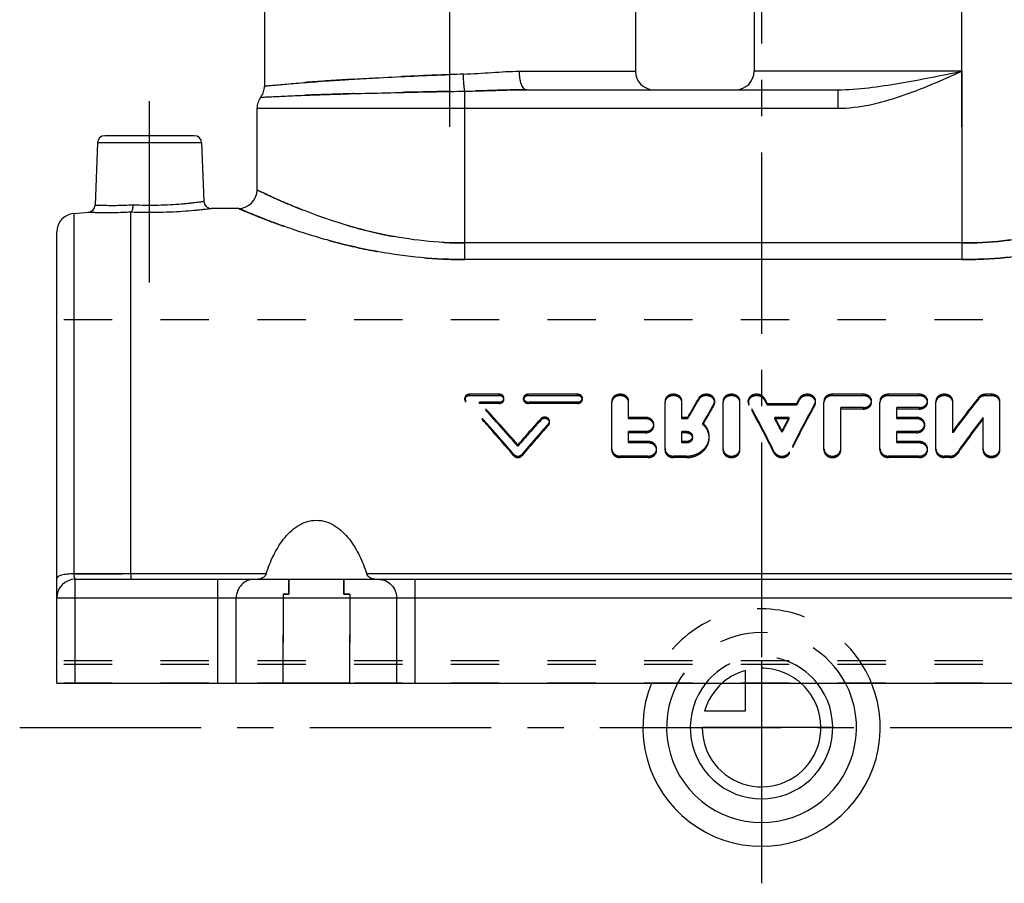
# Model space of a CAD drawing. Header units: millimetres. Extents: x 400 to 600, y 372 to 628.
# Tile 1 of 6: x 400 to 533, y 372 to 489. Entities that reach past the tile are written whole.
import ezdxf

# ---------------------------------------------------------------- set-up
doc = ezdxf.new("R2010")
doc.units = ezdxf.units.MM
doc.header["$LTSCALE"] = 65.185185
doc.linetypes.add('CENTER', pattern=[0.6, 0.375, -0.075, 0.075, -0.075])
doc.linetypes.add('HIDDEN', pattern=[0.2, 0.1, -0.1])
doc.layers.get('0').update_dxf_attribs({"linetype": 'CONTINUOUS'})
for name, color, linetype in [('ACHSEN_S', 7, 'CONTINUOUS'), ('DEFAULT_2', 8, 'HIDDEN'), ('FASEN', 7, 'CONTINUOUS'), ('FLAECHEN', 7, 'CONTINUOUS'), ('KOERPER', 7, 'CONTINUOUS'), ('KONST.EL_MIT_GEO', 7, 'CONTINUOUS'), ('KURVEN', 7, 'CONTINUOUS')]:
    doc.layers.add(name, color=color, linetype=linetype)

msp = doc.modelspace()

# ---------------------------------------------------------------- linework, layer by layer
at = {"color": 7, "linetype": 'Continuous'}
for p, q in [((415, 414.25), (415, 463.03)), ((433.22, 414.25), (415, 414.25)), ((553.22, 414.25), (446.78, 414.25))]:
    msp.add_line(p, q, dxfattribs=at)
for points, knots in [([(433.22, 414.25), (433.49, 415.07), (434.13, 416.69), (435.25, 418.58), (436.41, 419.89), (437.44, 420.72), (438.65, 421.31), (440, 421.53), (441.35, 421.31), (442.56, 420.72), (443.59, 419.89), (444.75, 418.58), (445.87, 416.69), (446.51, 415.07), (446.78, 414.25)], [0, 0, 0, 0, 0.12425, 0.24799, 0.31014, 0.37275, 0.436064, 0.5, 0.563937, 0.62725, 0.68986, 0.75201, 0.87575, 1, 1, 1, 1]), ([(415, 414.25), (415, 414.15), (415, 414), (414.99, 413.82), (414.98, 413.71), (414.98, 413.63), (414.97, 413.56), (414.97, 413.53), (414.96, 413.5), (414.96, 413.5)], [0, 0, 0, 0, 0.398539, 0.570591, 0.718199, 0.837514, 0.925324, 0.979526, 1, 1, 1, 1]), ([(433.22, 414.25), (433.14, 414.01), (432.8, 413.64), (432.35, 413.5), (432.14, 413.5)], [0, 0, 0, 0, 0.540314, 1, 1, 1, 1]), ([(447.86, 413.5), (447.65, 413.5), (447.2, 413.64), (446.86, 414.01), (446.78, 414.25)], [0, 0, 0, 0, 0.459686, 1, 1, 1, 1])]:
    msp.add_open_spline(points, degree=3, knots=knots, dxfattribs=at)
at = {"layer": 'ACHSEN_S', "color": 2, "linetype": 'CENTER'}
msp.add_line((500, 627.5), (500, 372.5), dxfattribs=at)
at = {"layer": 'DEFAULT_2', "color": 8, "linetype": 'HIDDEN'}
for p, q in [((414.96, 413.5), (585.04, 413.5)), ((436.3, 411.5), (436.3, 413.5)), ((443.7, 411.5), (443.7, 413.5)), ((435.5, 411.5), (436.3, 411.5)), ((435.5, 399.5), (435.5, 411.5)), ((443.7, 411.5), (444.5, 411.5)), ((444.5, 399.5), (444.5, 411.5)), ((444.5, 399.5), (435.5, 399.5))]:
    msp.add_line(p, q, dxfattribs=at)
at = {"layer": 'FASEN', "color": 7, "linetype": 'Continuous'}
msp.add_line((407.28, 462.82), (409.26, 463), dxfattribs=at)
at = {"layer": 'FLAECHEN', "color": 2, "linetype": 'CENTER'}
for p, q in [((458, 474.5), (458, 611.5)), ((527, 474.5), (527, 568.5)), ((417.5, 453.5), (417.5, 478.3)), ((400, 393.5), (600, 393.5))]:
    msp.add_line(p, q, dxfattribs=at)
at = {"layer": 'FLAECHEN', "color": 7, "linetype": 'Continuous'}
for p, q in [((433, 604), (433, 480)), ((483, 604), (483, 482)), ((499, 504.23), (499, 482)), ((432, 466), (432, 477)), ((410.47, 472.33), (410.17, 463.96)), ((424.53, 472.33), (424.81, 464.47)), ((429.5, 463.5), (425.81, 463.5))]:
    msp.add_line(p, q, dxfattribs=at)
at = {"layer": 'FLAECHEN', "color": 8, "linetype": 'HIDDEN'}
msp.add_line((595, 448.5), (405, 448.5), dxfattribs=at)
at = {"layer": 'KOERPER', "color": 8, "linetype": 'HIDDEN'}
for p, q in [((405, 399.5), (405, 448.5)), ((595, 402.5), (405, 402.5)), ((595, 402), (405, 402)), ((595, 399.5), (405, 399.5))]:
    msp.add_line(p, q, dxfattribs=at)
at = {"layer": 'KONST.EL_MIT_GEO', "color": 7, "linetype": 'Continuous'}
for p, q in [((467.36, 482), (483, 482)), ((527, 482), (499, 482)), ((527, 482), (527, 456.6)), ((460, 456.6), (460, 479.31)), ((468.3, 479.5), (510.27, 479.5)), ((510.27, 479.5), (510.27, 477)), ((432, 477), (510.27, 477)), ((423.53, 473.3), (411.47, 473.3)), ((410.47, 472.33), (410.17, 463.96)), ((424.53, 472.33), (410.47, 472.33)), ((424.53, 472.33), (424.81, 464.47)), ((407.28, 462.82), (407.28, 414.24)), ((405, 399.5), (405, 460.33)), ((527, 458.84), (460, 458.84)), ((527, 456.6), (460, 456.6)), ((415, 414.25), (407.28, 414.24)), ((407.5, 399.5), (407.5, 413.5)), ((407.5, 413.5), (592.5, 413.5)), ((426.73, 399.5), (426.73, 413.5)), ((453.27, 413.5), (453.27, 399.5)), ((405, 411), (595, 411)), ((429.19, 399.5), (429.19, 411)), ((450.81, 411), (450.81, 399.5)), ((405, 399.5), (595, 399.5))]:
    msp.add_line(p, q, dxfattribs=at)
at = {"layer": 'KONST.EL_MIT_GEO', "color": 8, "linetype": 'HIDDEN'}
for p, q in [((464.62, 438.44), (460.66, 438.44)), ((460.66, 438.25), (460.66, 438.44)), ((464.62, 438.25), (460.66, 438.25)), ((464.62, 438.25), (464.62, 438.44)), ((475.19, 438.44), (468.58, 438.44)), ((468.58, 438.25), (468.58, 438.44)), ((475.19, 438.25), (468.58, 438.25)), ((475.19, 438.25), (475.19, 438.44)), ((513.7, 438.44), (509.55, 438.44)), ((509.55, 438.25), (509.55, 438.44)), ((513.7, 438.25), (509.55, 438.25)), ((513.7, 438.25), (513.7, 438.44)), ((521.25, 438.44), (517.1, 438.44)), ((517.1, 438.25), (517.1, 438.44)), ((521.25, 438.25), (517.1, 438.25)), ((521.25, 438.25), (521.25, 438.44)), ((529.27, 437.83), (529.27, 438.02)), ((530.99, 438.44), (530.23, 438.44)), ((530.23, 438.25), (530.23, 438.44)), ((530.99, 438.25), (530.23, 438.25)), ((530.99, 438.25), (530.99, 438.44)), ((460, 437.73), (460, 437.92)), ((460.13, 437.42), (460.13, 437.61)), ((464.62, 437.39), (461.98, 437.39)), ((461.98, 437.21), (461.98, 437.39)), ((464.62, 437.21), (461.98, 437.21)), ((464.62, 437.21), (464.62, 437.39)), ((465.28, 437.73), (465.28, 437.92)), ((467.92, 437.73), (467.92, 437.92)), ((475.19, 437.39), (468.58, 437.39)), ((468.58, 437.21), (468.58, 437.39)), ((475.19, 437.21), (468.58, 437.21)), ((475.19, 437.21), (475.19, 437.39)), ((475.85, 437.73), (475.85, 437.92)), ((479.82, 430.9), (479.82, 437.55)), ((482.09, 435.14), (482.09, 437.55)), ((486.99, 430.9), (486.99, 437.55)), ((489.26, 435.14), (489.26, 437.55)), ((491.53, 437.74), (491.53, 437.93)), ((493.58, 436.97), (493.58, 437.16)), ((493.69, 437.36), (493.69, 437.55)), ((494.82, 430.9), (494.82, 437.55)), ((497.08, 430.9), (497.08, 437.55)), ((498.21, 437.36), (498.21, 437.55)), ((498.31, 436.99), (498.31, 437.18)), ((500.38, 437.72), (500.38, 437.91)), ((504.71, 437.17), (500.79, 437.17)), ((500.79, 436.98), (500.79, 437.17)), ((504.71, 436.98), (500.79, 436.98)), ((504.71, 436.98), (504.71, 437.17)), ((505.12, 437.72), (505.12, 437.91)), ((507.19, 436.99), (507.19, 437.18)), ((507.29, 437.36), (507.29, 437.55)), ((508.42, 430.9), (508.42, 437.55)), ((514.83, 437.36), (514.83, 437.55)), ((515.97, 430.9), (515.97, 437.55)), ((522.38, 437.36), (522.38, 437.55)), ((523.51, 430.9), (523.51, 437.55)), ((525.78, 433.25), (525.78, 437.55)), ((532.12, 430.9), (532.12, 437.55)), ((513.7, 436.64), (510.68, 436.64)), ((510.68, 430.9), (510.68, 436.64)), ((513.7, 436.45), (510.68, 436.45)), ((513.7, 436.45), (513.7, 436.64)), ((521.25, 436.64), (518.23, 436.64)), ((518.23, 435.14), (518.23, 436.64)), ((521.25, 436.45), (518.23, 436.45)), ((521.25, 436.45), (521.25, 436.64)), ((470.24, 434.94), (470.24, 435.13)), ((471.3, 434.29), (471.3, 434.48)), ((471.43, 434.62), (471.43, 434.81)), ((484.35, 435.33), (482.09, 435.33)), ((484.35, 435.14), (482.09, 435.14)), ((484.35, 435.14), (484.35, 435.33)), ((485.48, 434.2), (485.48, 434.39)), ((490.03, 435.33), (489.26, 435.33)), ((490.03, 435.14), (489.26, 435.14)), ((490.03, 435.14), (490.03, 435.33)), ((492.09, 434.36), (492.09, 434.55)), ((503.71, 435.33), (501.79, 435.33)), ((501.79, 435.14), (501.79, 435.33)), ((503.71, 435.14), (501.79, 435.14)), ((503.71, 435.14), (503.71, 435.33)), ((520.87, 435.33), (518.23, 435.33)), ((520.87, 435.14), (518.23, 435.14)), ((520.87, 435.14), (520.87, 435.33)), ((522, 434.2), (522, 434.39)), ((529.86, 430.9), (529.86, 435.32)), ((484.35, 433.44), (482.09, 433.44)), ((482.09, 431.88), (482.09, 433.44)), ((484.35, 433.25), (482.09, 433.25)), ((484.35, 433.25), (484.35, 433.44)), ((489.88, 433.44), (489.26, 433.44)), ((489.26, 431.88), (489.26, 433.44)), ((489.88, 433.25), (489.26, 433.25)), ((489.88, 433.25), (489.88, 433.44)), ((490.68, 432.57), (490.68, 432.76)), ((492.95, 432.57), (492.95, 432.76)), ((502.75, 433.31), (502.75, 433.5)), ((520.87, 433.44), (518.23, 433.44)), ((518.23, 431.88), (518.23, 433.44)), ((520.87, 433.25), (518.23, 433.25)), ((520.87, 433.25), (520.87, 433.44)), ((467.15, 431.44), (467.15, 431.63)), ((484.73, 432.07), (482.09, 432.07)), ((484.73, 431.88), (482.09, 431.88)), ((484.73, 431.88), (484.73, 432.07)), ((489.88, 432.07), (489.26, 432.07)), ((489.88, 431.88), (489.26, 431.88)), ((489.88, 431.88), (489.88, 432.07)), ((521.25, 432.07), (518.23, 432.07)), ((521.25, 431.88), (518.23, 431.88)), ((521.25, 431.88), (521.25, 432.07)), ((466.61, 430.14), (466.61, 430.33)), ((467.69, 430.14), (467.69, 430.33)), ((484.73, 430.1), (480.95, 430.1)), ((480.95, 429.91), (480.95, 430.1)), ((484.73, 429.91), (484.73, 430.1)), ((485.86, 430.9), (485.86, 431.09)), ((489.88, 430.1), (488.12, 430.1)), ((488.12, 429.91), (488.12, 430.1)), ((489.88, 429.91), (489.88, 430.1)), ((501.71, 430.5), (501.71, 430.69)), ((503.79, 430.5), (503.79, 430.69)), ((521.25, 430.1), (517.1, 430.1)), ((517.1, 429.91), (517.1, 430.1)), ((521.25, 429.91), (521.25, 430.1)), ((522.38, 430.9), (522.38, 431.09)), ((525.4, 430.1), (524.64, 430.1)), ((524.64, 429.91), (524.64, 430.1)), ((525.4, 429.91), (525.4, 430.1)), ((526.36, 430.37), (526.36, 430.57)), ((484.73, 429.91), (480.95, 429.91)), ((489.88, 429.91), (488.12, 429.91)), ((521.25, 429.91), (517.1, 429.91)), ((525.4, 429.91), (524.64, 429.91)), ((407.28, 414.24), (415, 414.25)), ((436.3, 413.5), (436.3, 411.5)), ((443.7, 413.5), (443.7, 411.5)), ((436.3, 411.5), (435.5, 411.5)), ((435.5, 411.5), (435.5, 399.5)), ((444.5, 411.5), (443.7, 411.5)), ((444.5, 411.5), (444.5, 399.5))]:
    msp.add_line(p, q, dxfattribs=at)
at = {"layer": 'KONST.EL_MIT_GEO', "color": 7, "linetype": 'Continuous'}
for centre, radius, start, end in [((485.5, 482), 2.5, 180, 270), ((496.5, 482), 2.5, 270, 360), ((481.3, -159.67), 641.64, 91.91863, 92.08108), ((430.5, 480), 2.5, 323.1301, 360), ((434.5, 477), 2.5, 143.13, 180), ((411.47, 472.3), 1, 90, 178), ((423.53, 472.3), 1, 2, 90), ((429.5, 466), 2.5, 270, 360), ((409.17, 463.99), 1, 274.9991, 358.0001), ((425.81, 464.5), 1, 181.9998, 270.0009), ((407.5, 460.33), 2.5, 95, 180), ((407.5, 411), 2.5, 90, 180)]:
    msp.add_arc(centre, radius, start, end, dxfattribs=at)
at = {"layer": 'KONST.EL_MIT_GEO', "color": 8, "linetype": 'HIDDEN'}
for centre, radius, start, end in [((457.73, 628.05), 148.76, 270.8747, 271.0609), ((468.3, 414.22), 65.28, 90.0031, 90.3144)]:
    msp.add_arc(centre, radius, start, end, dxfattribs=at)
for centre, major_axis, ratio, start_param, end_param in [((530.23, 397.5), (36.14, 65.35), 0.309992, 1.083014, 1.167617), ((458.6, 397.5), (-44.54, 64.59), 0.335778, -1.280211, -1.148658), ((458.6, 397.5), (-44.34, 64.3), 0.335778, -1.280957, -1.148799), ((460.24, 397.5), (-44.54, 64.59), 0.335778, -1.257524, -1.152658), ((460.24, 397.5), (-44.34, 64.3), 0.335778, -1.258164, -1.152818), ((492.3, 397.5), (25.86, 65.97), 0.256959, 1.015438, 1.063982), ((492.3, 397.5), (25.74, 65.67), 0.256959, 1.015551, 1.064317), ((494.8, 397.5), (25.86, 65.97), 0.256959, 1.029878, 1.078184), ((494.8, 397.5), (25.74, 65.67), 0.256959, 1.030057, 1.078583), ((497.17, 397.5), (-24.23, 66.03), 0.246035, -1.136508, -1.019202), ((497.17, 397.5), (-24.12, 65.73), 0.246035, -1.137224, -1.019379), ((499.65, 397.5), (-24.23, 66.03), 0.246035, -1.01944, -1.005441), ((499.65, 397.5), (-24.12, 65.73), 0.246035, -1.019618, -1.005556), ((508.33, 397.5), (24.23, 66.03), 0.246035, 1.019202, 1.136508), ((508.33, 397.5), (24.12, 65.73), 0.246035, 1.019379, 1.137224), ((505.86, 397.5), (24.23, 66.03), 0.246035, 1.005441, 1.01944), ((505.86, 397.5), (24.12, 65.73), 0.246035, 1.005556, 1.019618), ((530.23, 397.5), (35.98, 65.05), 0.309992, 1.083119, 1.168109), ((474.06, 397.5), (44.54, 64.59), 0.335778, 1.194697, 1.257524), ((474.06, 397.5), (44.34, 64.3), 0.335778, 1.195048, 1.258164), ((475.71, 397.5), (44.54, 64.59), 0.335778, 1.206662, 1.280211), ((475.71, 397.5), (44.34, 64.3), 0.335778, 1.207068, 1.280957), ((499.65, 397.5), (-24.23, 66.03), 0.246035, -1.0868, -1.053646), ((499.65, 397.5), (-24.12, 65.73), 0.246035, -1.087287, -1.05398), ((505.86, 397.5), (24.23, 66.03), 0.246035, 1.053646, 1.0868), ((505.86, 397.5), (24.12, 65.73), 0.246035, 1.05398, 1.087287), ((532.9, 397.5), (36.14, 65.35), 0.309992, 1.133457, 1.218452), ((532.9, 397.5), (35.98, 65.05), 0.309992, 1.133792, 1.219178)]:
    msp.add_ellipse(centre, major_axis=major_axis, ratio=ratio, start_param=start_param, end_param=end_param, dxfattribs=at)
at = {"layer": 'KONST.EL_MIT_GEO', "color": 7, "linetype": 'Continuous'}
for points, knots in [([(459.82, 481.61), (461.1, 481.66), (463.61, 481.83), (466.12, 482), (467.36, 482)], [0, 0, 0, 0, 0.50907, 1, 1, 1, 1]), ([(468.3, 479.5), (468.23, 479.5), (468.09, 479.54), (467.92, 479.7), (467.76, 479.93), (467.62, 480.25), (467.51, 480.62), (467.39, 481.21), (467.36, 481.68), (467.36, 482)], [0, 0, 0, 0, 0.066594, 0.146312, 0.245801, 0.366338, 0.506135, 0.661598, 1, 1, 1, 1]), ([(510.27, 479.5), (511.66, 479.5), (514.45, 479.73), (518.62, 480.37), (522.8, 481.15), (525.6, 481.72), (527, 482)], [0, 0, 0, 0, 0.245963, 0.49501, 0.746729, 1, 1, 1, 1]), ([(510.27, 477), (511.73, 477), (514.66, 477.38), (520.29, 479.02), (524.32, 480.81), (527, 482)], [0, 0, 0, 0, 0.249822, 0.499864, 1, 1, 1, 1]), ([(433, 480), (433, 480), (433.02, 480), (433.03, 480), (433.07, 480.01), (433.12, 480.01), (433.19, 480.02), (433.31, 480.03), (433.5, 480.05), (433.77, 480.08), (434.1, 480.11), (434.48, 480.14), (435.11, 480.2), (436.03, 480.28), (437.28, 480.39), (438.74, 480.5), (440.38, 480.63), (442.19, 480.75), (444.16, 480.88), (446.25, 481.01), (449.26, 481.17), (453.18, 481.36), (456.37, 481.49), (458, 481.55)], [0, 0, 0, 0, 0.000303, 0.001211, 0.002723, 0.004837, 0.007554, 0.010872, 0.019299, 0.030096, 0.043236, 0.058685, 0.076405, 0.118471, 0.169017, 0.227546, 0.293488, 0.366207, 0.445002, 0.52912, 0.617754, 0.805141, 1, 1, 1, 1]), ([(460, 479.31), (459.97, 479.43), (459.93, 479.74), (459.86, 480.51), (459.83, 481.15), (459.82, 481.61)], [0, 0, 0, 0, 0.164866, 0.400476, 1, 1, 1, 1]), ([(432.5, 478.5), (432.5, 478.5), (432.52, 478.5), (432.53, 478.5), (432.58, 478.5), (432.65, 478.51), (432.8, 478.51), (433.01, 478.52), (433.28, 478.54), (433.61, 478.55), (434, 478.57), (434.64, 478.6), (435.57, 478.64), (436.85, 478.7), (438.33, 478.76), (440, 478.82), (441.85, 478.88), (444.61, 478.97), (448.36, 479.07), (453.11, 479.18), (456.4, 479.25), (458.08, 479.28)], [0, 0, 0, 0, 0.000299, 0.001196, 0.002689, 0.004779, 0.010741, 0.019069, 0.029742, 0.042736, 0.058019, 0.075557, 0.117227, 0.167356, 0.225478, 0.291057, 0.363486, 0.442097, 0.614922, 0.803189, 1, 1, 1, 1]), ([(460, 479.31), (461.39, 479.33), (464.15, 479.41), (466.92, 479.5), (468.3, 479.5)], [0, 0, 0, 0, 0.502369, 1, 1, 1, 1]), ([(460, 458.84), (458.15, 458.84), (454.52, 459.03), (449.3, 459.85), (444.55, 461.04), (440.97, 462.22), (438.45, 463.17), (436.83, 463.82), (435.43, 464.42), (434.25, 464.94), (433.42, 465.32), (432.88, 465.58), (432.58, 465.72), (432.34, 465.84), (432.16, 465.92), (432.06, 465.97), (432.01, 465.99), (432, 466)], [0, 0, 0, 0, 0.190321, 0.373394, 0.542991, 0.693777, 0.760499, 0.820519, 0.873108, 0.917514, 0.953006, 0.967196, 0.978914, 0.988098, 0.994698, 0.998672, 1, 1, 1, 1]), ([(555, 466), (554.95, 465.98), (554.85, 465.93), (554.67, 465.84), (554.3, 465.66), (553.68, 465.37), (552.75, 464.94), (551.57, 464.42), (549.57, 463.56), (546.58, 462.4), (542.45, 461.04), (537.7, 459.85), (532.48, 459.03), (528.85, 458.84), (527, 458.84)], [0, 0, 0, 0, 0.005302, 0.011902, 0.021086, 0.046995, 0.082486, 0.126894, 0.179482, 0.306218, 0.457005, 0.626603, 0.809678, 1, 1, 1, 1]), ([(410.17, 463.96), (410.18, 463.96), (410.2, 463.96), (410.23, 463.96), (410.29, 463.96), (410.39, 463.95), (410.55, 463.94), (410.75, 463.94), (410.99, 463.93), (411.27, 463.92), (411.72, 463.92), (412.37, 463.91), (413.25, 463.92), (414.22, 463.94), (414.91, 463.97), (415.26, 463.99)], [0, 0, 0, 0, 0.004465, 0.010036, 0.017823, 0.039997, 0.070845, 0.110177, 0.15775, 0.213269, 0.276398, 0.423877, 0.596574, 0.790213, 1, 1, 1, 1]), ([(415.26, 463.99), (415.26, 463.78), (415.23, 463.49), (415.13, 463.17), (415.05, 463.06), (415, 463.04)], [0, 0, 0, 0, 0.629378, 0.855268, 1, 1, 1, 1]), ([(415, 463.03), (416.28, 462.99), (418.18, 462.97), (420.64, 463.05), (422.3, 463.15), (423.54, 463.26), (424.37, 463.34), (424.86, 463.39), (425.26, 463.43), (425.54, 463.47), (425.71, 463.49), (425.79, 463.5), (425.81, 463.5)], [0, 0, 0, 0, 0.354142, 0.52617, 0.682528, 0.814758, 0.869449, 0.915417, 0.951958, 0.978497, 0.9946, 1, 1, 1, 1]), ([(415.26, 463.99), (415.82, 463.97), (416.96, 463.94), (418.64, 463.95), (420.27, 464.01), (421.53, 464.1), (422.45, 464.18), (423.04, 464.24), (423.56, 464.3), (423.99, 464.35), (424.29, 464.39), (424.49, 464.42), (424.6, 464.44), (424.69, 464.45), (424.75, 464.46), (424.79, 464.46), (424.8, 464.46), (424.81, 464.47)], [0, 0, 0, 0, 0.176231, 0.355658, 0.528339, 0.684792, 0.754237, 0.816542, 0.870851, 0.916406, 0.952558, 0.966938, 0.978778, 0.988036, 0.994673, 0.998665, 1, 1, 1, 1]), ([(460, 456.6), (458.03, 456.6), (454.15, 456.78), (448.54, 457.55), (444.14, 458.51), (440.89, 459.39), (438.69, 460.05), (436.69, 460.71), (434.9, 461.35), (433.34, 461.93), (432.19, 462.39), (431.4, 462.7), (430.91, 462.91), (430.49, 463.08), (430.15, 463.22), (429.91, 463.33), (429.75, 463.39), (429.66, 463.43), (429.6, 463.46), (429.54, 463.48), (429.52, 463.5), (429.5, 463.5), (429.5, 463.5)], [0, 0, 0, 0, 0.188019, 0.369554, 0.53869, 0.616908, 0.68998, 0.757199, 0.817818, 0.871051, 0.916095, 0.935297, 0.952158, 0.966593, 0.978521, 0.987874, 0.991567, 0.994597, 0.996957, 0.998646, 0.999661, 1, 1, 1, 1]), ([(557.5, 463.5), (557.45, 463.48), (557.24, 463.39), (556.78, 463.19), (556.02, 462.88), (554.97, 462.45), (553.66, 461.93), (551.44, 461.1), (548.14, 459.97), (543.61, 458.67), (538.46, 457.55), (532.85, 456.78), (528.97, 456.6), (527, 456.6)], [0, 0, 0, 0, 0.005404, 0.02148, 0.047843, 0.083907, 0.128952, 0.182187, 0.310019, 0.461298, 0.630437, 0.811977, 1, 1, 1, 1]), ([(409.26, 463), (409.3, 463), (409.37, 462.99), (409.51, 462.99), (409.78, 462.98), (410.24, 462.97), (410.91, 462.96), (411.76, 462.95), (413.14, 462.96), (414.24, 463), (415, 463.04)], [0, 0, 0, 0, 0.018008, 0.040402, 0.071533, 0.159093, 0.278327, 0.426092, 0.598592, 1, 1, 1, 1]), ([(415, 463.03), (415, 463.04), (415, 463.04), (415, 463.04), (415.01, 463.04)], [0, 0, 0, 0, 0.256315, 1, 1, 1, 1]), ([(407.28, 414.24), (406.99, 414.24), (406.44, 414.2), (405.8, 414.09), (405.39, 413.96), (405.15, 413.85), (405, 413.7), (405, 413.61)], [0, 0, 0, 0, 0.362299, 0.667952, 0.788163, 0.882851, 1, 1, 1, 1]), ([(407.28, 414.24), (407.29, 414.14), (407.31, 413.96), (407.35, 413.75), (407.39, 413.62), (407.43, 413.55), (407.47, 413.5), (407.5, 413.5)], [0, 0, 0, 0, 0.380549, 0.684777, 0.800452, 0.890136, 1, 1, 1, 1]), ([(431.65, 413.5), (431.33, 413.5), (430.68, 413.37), (429.86, 412.81), (429.32, 411.98), (429.19, 411.32), (429.19, 411)], [0, 0, 0, 0, 0.247982, 0.497151, 0.747989, 1, 1, 1, 1]), ([(448.35, 413.5), (448.67, 413.5), (449.32, 413.37), (450.14, 412.81), (450.68, 411.98), (450.81, 411.32), (450.81, 411)], [0, 0, 0, 0, 0.247982, 0.497151, 0.747989, 1, 1, 1, 1])]:
    msp.add_open_spline(points, degree=3, knots=knots, dxfattribs=at)
at = {"layer": 'KONST.EL_MIT_GEO', "color": 8, "linetype": 'HIDDEN'}
for points, knots in [([(458, 481.55), (454.81, 481.43), (450.18, 481.23), (444.29, 480.89), (440.55, 480.64), (437.48, 480.41), (435.4, 480.23), (434.15, 480.11), (433.56, 480.06), (433.2, 480.02), (433.04, 480), (433, 480)], [0, 0, 0, 0, 0.382244, 0.554996, 0.70651, 0.830982, 0.923594, 0.956763, 0.9807, 0.995162, 1, 1, 1, 1]), ([(458.08, 479.28), (454.79, 479.22), (450.03, 479.12), (443.99, 478.95), (440.17, 478.83), (437.05, 478.71), (434.93, 478.62), (433.67, 478.56), (433.03, 478.52), (432.66, 478.51), (432.5, 478.5)], [0, 0, 0, 0, 0.385077, 0.557903, 0.708942, 0.832644, 0.924442, 0.957264, 0.980931, 1, 1, 1, 1]), ([(467.94, 479.5), (466.7, 479.49), (464.22, 479.42), (461.73, 479.34), (460.48, 479.32)], [0, 0, 0, 0, 0.497856, 1, 1, 1, 1]), ([(432, 466), (432.18, 465.91), (432.91, 465.56), (434.49, 464.83), (437.03, 463.72), (441.95, 461.8), (447.85, 460.08), (454.52, 459.03), (458.15, 458.84), (460, 458.84)], [0, 0, 0, 0, 0.02109, 0.082503, 0.179516, 0.306278, 0.626524, 0.809638, 1, 1, 1, 1]), ([(527, 458.84), (528.85, 458.84), (532.48, 459.03), (536.9, 459.73), (540.25, 460.49), (542.57, 461.12), (544.74, 461.79), (546.74, 462.48), (548.55, 463.17), (550.17, 463.82), (551.57, 464.42), (552.6, 464.87), (553.3, 465.2), (553.74, 465.4), (554.12, 465.58), (554.42, 465.72), (554.64, 465.83), (554.78, 465.89), (554.86, 465.93), (554.91, 465.96), (554.96, 465.98), (554.98, 465.99), (555, 466), (555, 466)], [0, 0, 0, 0, 0.190311, 0.373374, 0.460217, 0.542996, 0.621068, 0.693793, 0.760512, 0.820529, 0.873114, 0.917519, 0.936422, 0.953008, 0.967197, 0.978916, 0.988099, 0.991725, 0.994698, 0.997014, 0.998672, 0.999668, 1, 1, 1, 1]), ([(429.5, 463.5), (429.55, 463.48), (429.76, 463.39), (430.22, 463.19), (430.98, 462.87), (432.54, 462.24), (435.11, 461.25), (438.86, 459.97), (443.39, 458.67), (448.54, 457.55), (454.15, 456.78), (458.03, 456.6), (460, 456.6)], [0, 0, 0, 0, 0.005404, 0.02148, 0.047843, 0.083908, 0.182184, 0.310018, 0.461296, 0.630436, 0.811976, 1, 1, 1, 1]), ([(527, 456.6), (528.97, 456.6), (532.85, 456.78), (537.6, 457.43), (541.21, 458.15), (543.74, 458.74), (546.11, 459.39), (548.31, 460.05), (550.31, 460.71), (552.1, 461.35), (553.66, 461.93), (554.81, 462.39), (555.6, 462.7), (556.09, 462.91), (556.51, 463.08), (556.85, 463.22), (557.12, 463.34), (557.3, 463.42), (557.4, 463.46), (557.46, 463.48), (557.47, 463.49), (557.5, 463.5), (557.5, 463.5)], [0, 0, 0, 0, 0.188013, 0.369544, 0.456021, 0.538702, 0.616918, 0.689989, 0.757206, 0.817823, 0.871055, 0.916097, 0.935298, 0.95216, 0.966594, 0.978522, 0.987874, 0.994597, 0.996957, 0.998646, 0.999661, 1, 1, 1, 1]), ([(415, 463.04), (415, 463.04), (415, 463.04), (415, 463.04), (415, 463.04)], [0, 0, 0, 0, 0.6714, 1, 1, 1, 1]), ([(460.66, 438.44), (460.58, 438.44), (460.41, 438.42), (460.19, 438.31), (460.04, 438.13), (460, 437.99), (460, 437.92)], [0, 0, 0, 0, 0.276355, 0.537861, 0.777197, 1, 1, 1, 1]), ([(460.66, 438.25), (460.58, 438.25), (460.41, 438.23), (460.19, 438.12), (460.04, 437.94), (460, 437.8), (460, 437.73)], [0, 0, 0, 0, 0.276347, 0.537849, 0.777187, 1, 1, 1, 1]), ([(465.28, 437.92), (465.28, 437.99), (465.25, 438.13), (465.09, 438.31), (464.88, 438.42), (464.71, 438.44), (464.62, 438.44)], [0, 0, 0, 0, 0.222803, 0.462144, 0.723648, 1, 1, 1, 1]), ([(465.28, 437.73), (465.28, 437.8), (465.25, 437.94), (465.09, 438.12), (464.88, 438.23), (464.71, 438.25), (464.62, 438.25)], [0, 0, 0, 0, 0.222813, 0.462157, 0.723656, 1, 1, 1, 1]), ([(468.58, 438.44), (468.5, 438.44), (468.33, 438.42), (468.11, 438.31), (467.96, 438.13), (467.92, 437.99), (467.92, 437.92)], [0, 0, 0, 0, 0.276352, 0.537856, 0.777198, 1, 1, 1, 1]), ([(468.58, 438.25), (468.5, 438.25), (468.33, 438.23), (468.11, 438.12), (467.96, 437.94), (467.92, 437.8), (467.92, 437.73)], [0, 0, 0, 0, 0.276344, 0.537844, 0.777187, 1, 1, 1, 1]), ([(475.85, 437.92), (475.85, 437.99), (475.81, 438.13), (475.66, 438.31), (475.44, 438.42), (475.27, 438.44), (475.19, 438.44)], [0, 0, 0, 0, 0.222803, 0.462144, 0.723648, 1, 1, 1, 1]), ([(475.85, 437.73), (475.85, 437.8), (475.81, 437.94), (475.66, 438.12), (475.44, 438.23), (475.27, 438.25), (475.19, 438.25)], [0, 0, 0, 0, 0.222813, 0.462157, 0.723656, 1, 1, 1, 1]), ([(482.09, 437.55), (482.09, 437.66), (482.02, 437.91), (481.76, 438.21), (481.39, 438.4), (480.95, 438.46), (480.52, 438.4), (480.15, 438.21), (479.89, 437.91), (479.82, 437.66), (479.82, 437.55)], [0, 0, 0, 0, 0.111723, 0.231401, 0.362021, 0.5, 0.637979, 0.768599, 0.888277, 1, 1, 1, 1]), ([(482.09, 437.36), (482.09, 437.47), (482.02, 437.72), (481.76, 438.02), (481.39, 438.21), (480.95, 438.28), (480.52, 438.21), (480.15, 438.02), (479.89, 437.72), (479.82, 437.47), (479.82, 437.36)], [0, 0, 0, 0, 0.11173, 0.231408, 0.362026, 0.5, 0.637974, 0.768592, 0.888271, 1, 1, 1, 1]), ([(489.26, 437.55), (489.26, 437.66), (489.19, 437.91), (488.93, 438.21), (488.56, 438.4), (488.12, 438.46), (487.69, 438.4), (487.32, 438.21), (487.06, 437.91), (486.99, 437.66), (486.99, 437.55)], [0, 0, 0, 0, 0.111723, 0.231401, 0.362021, 0.5, 0.637979, 0.768599, 0.888277, 1, 1, 1, 1]), ([(489.26, 437.36), (489.26, 437.47), (489.19, 437.72), (488.93, 438.02), (488.56, 438.21), (488.12, 438.28), (487.69, 438.21), (487.32, 438.02), (487.06, 437.72), (486.99, 437.47), (486.99, 437.36)], [0, 0, 0, 0, 0.11173, 0.231408, 0.362026, 0.5, 0.637974, 0.768592, 0.888271, 1, 1, 1, 1]), ([(493.69, 437.55), (493.69, 437.65), (493.64, 437.86), (493.44, 438.13), (493.15, 438.33), (492.68, 438.47), (492.06, 438.43), (491.64, 438.12), (491.53, 437.93)], [0, 0, 0, 0, 0.11026, 0.226564, 0.352159, 0.485905, 0.75629, 1, 1, 1, 1]), ([(493.69, 437.36), (493.69, 437.46), (493.64, 437.67), (493.44, 437.94), (493.15, 438.14), (492.68, 438.29), (492.06, 438.24), (491.64, 437.93), (491.53, 437.74)], [0, 0, 0, 0, 0.110267, 0.226575, 0.35217, 0.485912, 0.75629, 1, 1, 1, 1]), ([(497.08, 437.55), (497.08, 437.66), (497.02, 437.91), (496.76, 438.21), (496.38, 438.4), (495.95, 438.46), (495.52, 438.4), (495.14, 438.21), (494.88, 437.91), (494.82, 437.66), (494.82, 437.55)], [0, 0, 0, 0, 0.111723, 0.231401, 0.362021, 0.5, 0.637979, 0.768599, 0.888277, 1, 1, 1, 1]), ([(497.08, 437.36), (497.08, 437.47), (497.02, 437.72), (496.76, 438.02), (496.38, 438.21), (495.95, 438.28), (495.52, 438.21), (495.14, 438.02), (494.88, 437.72), (494.82, 437.47), (494.82, 437.36)], [0, 0, 0, 0, 0.11173, 0.231408, 0.362026, 0.5, 0.637974, 0.768592, 0.888271, 1, 1, 1, 1]), ([(500.38, 437.91), (500.27, 438.11), (499.86, 438.42), (499.23, 438.48), (498.76, 438.33), (498.46, 438.13), (498.26, 437.86), (498.21, 437.65), (498.21, 437.55)], [0, 0, 0, 0, 0.242805, 0.513189, 0.64723, 0.773125, 0.889632, 1, 1, 1, 1]), ([(500.38, 437.72), (500.27, 437.92), (499.86, 438.23), (499.23, 438.29), (498.76, 438.14), (498.46, 437.94), (498.26, 437.67), (498.21, 437.46), (498.21, 437.36)], [0, 0, 0, 0, 0.242805, 0.513182, 0.64722, 0.773114, 0.889625, 1, 1, 1, 1]), ([(507.29, 437.55), (507.29, 437.65), (507.24, 437.86), (507.04, 438.13), (506.74, 438.33), (506.27, 438.48), (505.64, 438.42), (505.23, 438.11), (505.12, 437.91)], [0, 0, 0, 0, 0.110368, 0.226875, 0.35277, 0.486811, 0.757195, 1, 1, 1, 1]), ([(507.29, 437.36), (507.29, 437.46), (507.24, 437.67), (507.04, 437.94), (506.74, 438.14), (506.27, 438.29), (505.64, 438.23), (505.23, 437.92), (505.12, 437.72)], [0, 0, 0, 0, 0.110375, 0.226886, 0.35278, 0.486818, 0.757195, 1, 1, 1, 1]), ([(509.55, 438.44), (509.4, 438.44), (509.12, 438.4), (508.74, 438.21), (508.48, 437.91), (508.42, 437.66), (508.42, 437.55)], [0, 0, 0, 0, 0.275978, 0.5372, 0.776554, 1, 1, 1, 1]), ([(509.55, 438.25), (509.4, 438.25), (509.12, 438.21), (508.74, 438.02), (508.48, 437.72), (508.42, 437.47), (508.42, 437.36)], [0, 0, 0, 0, 0.275969, 0.537184, 0.776541, 1, 1, 1, 1]), ([(514.83, 437.55), (514.83, 437.66), (514.77, 437.91), (514.51, 438.21), (514.13, 438.4), (513.85, 438.44), (513.7, 438.44)], [0, 0, 0, 0, 0.22343, 0.462799, 0.724021, 1, 1, 1, 1]), ([(514.83, 437.36), (514.83, 437.47), (514.77, 437.72), (514.51, 438.02), (514.13, 438.21), (513.85, 438.25), (513.7, 438.25)], [0, 0, 0, 0, 0.223443, 0.462814, 0.724031, 1, 1, 1, 1]), ([(517.1, 438.44), (516.95, 438.44), (516.66, 438.4), (516.29, 438.21), (516.03, 437.91), (515.97, 437.66), (515.97, 437.55)], [0, 0, 0, 0, 0.275978, 0.5372, 0.776554, 1, 1, 1, 1]), ([(517.1, 438.25), (516.95, 438.25), (516.66, 438.21), (516.29, 438.02), (516.03, 437.72), (515.97, 437.47), (515.97, 437.36)], [0, 0, 0, 0, 0.275969, 0.537184, 0.776541, 1, 1, 1, 1]), ([(522.38, 437.55), (522.38, 437.66), (522.32, 437.91), (522.06, 438.21), (521.68, 438.4), (521.39, 438.44), (521.25, 438.44)], [0, 0, 0, 0, 0.22343, 0.462799, 0.724021, 1, 1, 1, 1]), ([(522.38, 437.36), (522.38, 437.47), (522.32, 437.72), (522.06, 438.02), (521.68, 438.21), (521.39, 438.25), (521.25, 438.25)], [0, 0, 0, 0, 0.223443, 0.462814, 0.724031, 1, 1, 1, 1]), ([(525.78, 437.55), (525.78, 437.66), (525.71, 437.91), (525.45, 438.21), (525.08, 438.4), (524.64, 438.46), (524.21, 438.4), (523.84, 438.21), (523.58, 437.91), (523.51, 437.66), (523.51, 437.55)], [0, 0, 0, 0, 0.111723, 0.231401, 0.362021, 0.5, 0.637979, 0.768599, 0.888277, 1, 1, 1, 1]), ([(525.78, 437.36), (525.78, 437.47), (525.71, 437.72), (525.45, 438.02), (525.08, 438.21), (524.64, 438.28), (524.21, 438.21), (523.84, 438.02), (523.58, 437.72), (523.51, 437.47), (523.51, 437.36)], [0, 0, 0, 0, 0.11173, 0.231408, 0.362026, 0.5, 0.637974, 0.768592, 0.888271, 1, 1, 1, 1]), ([(530.23, 438.44), (530.05, 438.44), (529.68, 438.37), (529.38, 438.16), (529.27, 438.02)], [0, 0, 0, 0, 0.521531, 1, 1, 1, 1]), ([(530.23, 438.25), (530.05, 438.25), (529.68, 438.18), (529.38, 437.97), (529.27, 437.83)], [0, 0, 0, 0, 0.521525, 1, 1, 1, 1]), ([(532.12, 437.55), (532.12, 437.66), (532.06, 437.91), (531.79, 438.21), (531.42, 438.4), (531.13, 438.44), (530.99, 438.44)], [0, 0, 0, 0, 0.223446, 0.4628, 0.724022, 1, 1, 1, 1]), ([(532.12, 437.36), (532.12, 437.47), (532.06, 437.72), (531.79, 438.02), (531.42, 438.21), (531.13, 438.25), (530.99, 438.25)], [0, 0, 0, 0, 0.223459, 0.462816, 0.724031, 1, 1, 1, 1]), ([(460, 437.92), (460, 437.89), (460.01, 437.78), (460.07, 437.67), (460.13, 437.61)], [0, 0, 0, 0, 0.243579, 1, 1, 1, 1]), ([(460, 437.73), (460, 437.7), (460.01, 437.59), (460.07, 437.48), (460.13, 437.42)], [0, 0, 0, 0, 0.243581, 1, 1, 1, 1]), ([(464.62, 437.39), (464.71, 437.39), (464.88, 437.42), (465.09, 437.53), (465.25, 437.71), (465.28, 437.85), (465.28, 437.92)], [0, 0, 0, 0, 0.275735, 0.537271, 0.777158, 1, 1, 1, 1]), ([(464.62, 437.21), (464.71, 437.21), (464.88, 437.23), (465.09, 437.34), (465.25, 437.52), (465.28, 437.66), (465.28, 437.73)], [0, 0, 0, 0, 0.275725, 0.537256, 0.777147, 1, 1, 1, 1]), ([(467.92, 437.92), (467.92, 437.85), (467.96, 437.71), (468.11, 437.53), (468.33, 437.42), (468.5, 437.39), (468.58, 437.39)], [0, 0, 0, 0, 0.222843, 0.462729, 0.724264, 1, 1, 1, 1]), ([(467.92, 437.73), (467.92, 437.66), (467.96, 437.52), (468.11, 437.34), (468.33, 437.23), (468.5, 437.21), (468.58, 437.21)], [0, 0, 0, 0, 0.222853, 0.462744, 0.724275, 1, 1, 1, 1]), ([(475.19, 437.39), (475.27, 437.39), (475.44, 437.42), (475.66, 437.53), (475.81, 437.71), (475.85, 437.85), (475.85, 437.92)], [0, 0, 0, 0, 0.275735, 0.537271, 0.777158, 1, 1, 1, 1]), ([(475.19, 437.21), (475.27, 437.21), (475.44, 437.23), (475.66, 437.34), (475.81, 437.52), (475.85, 437.66), (475.85, 437.73)], [0, 0, 0, 0, 0.275725, 0.537256, 0.777147, 1, 1, 1, 1]), ([(493.58, 437.16), (493.6, 437.19), (493.66, 437.31), (493.69, 437.45), (493.69, 437.55)], [0, 0, 0, 0, 0.256608, 1, 1, 1, 1]), ([(493.58, 436.97), (493.6, 437), (493.66, 437.12), (493.69, 437.26), (493.69, 437.36)], [0, 0, 0, 0, 0.256606, 1, 1, 1, 1]), ([(498.21, 437.55), (498.21, 437.45), (498.24, 437.32), (498.29, 437.21), (498.31, 437.18)], [0, 0, 0, 0, 0.744009, 1, 1, 1, 1]), ([(498.21, 437.36), (498.21, 437.26), (498.24, 437.13), (498.29, 437.02), (498.31, 436.99)], [0, 0, 0, 0, 0.744011, 1, 1, 1, 1]), ([(507.19, 437.18), (507.21, 437.21), (507.26, 437.32), (507.29, 437.45), (507.29, 437.55)], [0, 0, 0, 0, 0.255991, 1, 1, 1, 1]), ([(507.19, 436.99), (507.21, 437.02), (507.26, 437.13), (507.29, 437.26), (507.29, 437.36)], [0, 0, 0, 0, 0.255989, 1, 1, 1, 1]), ([(513.7, 436.64), (513.85, 436.64), (514.14, 436.68), (514.51, 436.88), (514.77, 437.18), (514.83, 437.43), (514.83, 437.55)], [0, 0, 0, 0, 0.274934, 0.536211, 0.776504, 1, 1, 1, 1]), ([(513.7, 436.45), (513.85, 436.45), (514.14, 436.49), (514.51, 436.69), (514.77, 436.99), (514.83, 437.24), (514.83, 437.36)], [0, 0, 0, 0, 0.27492, 0.536191, 0.776491, 1, 1, 1, 1]), ([(521.25, 436.64), (521.39, 436.64), (521.68, 436.68), (522.06, 436.88), (522.32, 437.18), (522.38, 437.43), (522.38, 437.55)], [0, 0, 0, 0, 0.274934, 0.536211, 0.776504, 1, 1, 1, 1]), ([(521.25, 436.45), (521.39, 436.45), (521.68, 436.49), (522.06, 436.69), (522.32, 436.99), (522.38, 437.24), (522.38, 437.36)], [0, 0, 0, 0, 0.27492, 0.536191, 0.776491, 1, 1, 1, 1]), ([(471.43, 434.81), (471.43, 434.92), (471.33, 435.17), (470.98, 435.36), (470.58, 435.36), (470.33, 435.23), (470.24, 435.13)], [0, 0, 0, 0, 0.226127, 0.478571, 0.746773, 1, 1, 1, 1]), ([(471.43, 434.62), (471.43, 434.73), (471.33, 434.98), (470.98, 435.17), (470.58, 435.18), (470.33, 435.04), (470.24, 434.94)], [0, 0, 0, 0, 0.226158, 0.478598, 0.746778, 1, 1, 1, 1]), ([(471.3, 434.48), (471.32, 434.5), (471.4, 434.6), (471.43, 434.72), (471.43, 434.81)], [0, 0, 0, 0, 0.260779, 1, 1, 1, 1]), ([(471.3, 434.29), (471.32, 434.31), (471.4, 434.41), (471.43, 434.53), (471.43, 434.62)], [0, 0, 0, 0, 0.260765, 1, 1, 1, 1]), ([(485.48, 434.39), (485.48, 434.51), (485.42, 434.77), (485.16, 435.08), (484.79, 435.28), (484.5, 435.33), (484.35, 435.33)], [0, 0, 0, 0, 0.228393, 0.469507, 0.728569, 1, 1, 1, 1]), ([(485.48, 434.2), (485.48, 434.32), (485.42, 434.58), (485.16, 434.89), (484.79, 435.09), (484.5, 435.14), (484.35, 435.14)], [0, 0, 0, 0, 0.228426, 0.46955, 0.728597, 1, 1, 1, 1]), ([(484.35, 433.44), (484.5, 433.44), (484.79, 433.49), (485.16, 433.69), (485.42, 434.01), (485.48, 434.27), (485.48, 434.39)], [0, 0, 0, 0, 0.270488, 0.529612, 0.771571, 1, 1, 1, 1]), ([(484.35, 433.25), (484.5, 433.25), (484.79, 433.3), (485.16, 433.5), (485.42, 433.82), (485.48, 434.08), (485.48, 434.2)], [0, 0, 0, 0, 0.270456, 0.529566, 0.771538, 1, 1, 1, 1]), ([(492.95, 432.76), (492.95, 433.09), (492.79, 433.78), (492.35, 434.32), (492.09, 434.55)], [0, 0, 0, 0, 0.48928, 1, 1, 1, 1]), ([(492.95, 432.57), (492.95, 432.9), (492.79, 433.59), (492.35, 434.14), (492.09, 434.36)], [0, 0, 0, 0, 0.489313, 1, 1, 1, 1]), ([(522, 434.39), (522, 434.51), (521.94, 434.77), (521.68, 435.08), (521.31, 435.28), (521.02, 435.33), (520.87, 435.33)], [0, 0, 0, 0, 0.228393, 0.469507, 0.728569, 1, 1, 1, 1]), ([(522, 434.2), (522, 434.32), (521.94, 434.58), (521.68, 434.89), (521.31, 435.09), (521.02, 435.14), (520.87, 435.14)], [0, 0, 0, 0, 0.228426, 0.46955, 0.728597, 1, 1, 1, 1]), ([(520.87, 433.44), (521.02, 433.44), (521.31, 433.49), (521.68, 433.69), (521.94, 434.01), (522, 434.27), (522, 434.39)], [0, 0, 0, 0, 0.270488, 0.529612, 0.771571, 1, 1, 1, 1]), ([(520.87, 433.25), (521.02, 433.25), (521.31, 433.3), (521.68, 433.5), (521.94, 433.82), (522, 434.08), (522, 434.2)], [0, 0, 0, 0, 0.270456, 0.529566, 0.771538, 1, 1, 1, 1]), ([(489.88, 433.44), (490.08, 433.44), (490.39, 433.34), (490.64, 433.03), (490.68, 432.85), (490.68, 432.76)], [0, 0, 0, 0, 0.523462, 0.767461, 1, 1, 1, 1]), ([(489.88, 433.25), (490.08, 433.25), (490.39, 433.15), (490.64, 432.84), (490.68, 432.66), (490.68, 432.57)], [0, 0, 0, 0, 0.523405, 0.767418, 1, 1, 1, 1]), ([(489.88, 430.1), (490.28, 430.1), (491.07, 430.23), (492.08, 430.82), (492.78, 431.7), (492.95, 432.41), (492.95, 432.76)], [0, 0, 0, 0, 0.267667, 0.525867, 0.769275, 1, 1, 1, 1]), ([(490.68, 432.76), (490.68, 432.67), (490.64, 432.48), (490.39, 432.17), (490.08, 432.07), (489.88, 432.07)], [0, 0, 0, 0, 0.232591, 0.477204, 1, 1, 1, 1]), ([(485.86, 431.09), (485.86, 431.22), (485.8, 431.48), (485.54, 431.81), (485.17, 432.02), (484.87, 432.07), (484.73, 432.07)], [0, 0, 0, 0, 0.232824, 0.475522, 0.732652, 1, 1, 1, 1]), ([(485.86, 430.9), (485.86, 431.03), (485.8, 431.29), (485.54, 431.62), (485.17, 431.83), (484.87, 431.88), (484.73, 431.88)], [0, 0, 0, 0, 0.232873, 0.475586, 0.732695, 1, 1, 1, 1]), ([(490.68, 432.57), (490.68, 432.48), (490.64, 432.29), (490.39, 431.98), (490.08, 431.88), (489.88, 431.88)], [0, 0, 0, 0, 0.232634, 0.477263, 1, 1, 1, 1]), ([(489.88, 429.91), (490.28, 429.91), (491.07, 430.04), (492.08, 430.63), (492.78, 431.51), (492.95, 432.22), (492.95, 432.57)], [0, 0, 0, 0, 0.267625, 0.525808, 0.769234, 1, 1, 1, 1]), ([(522.38, 431.09), (522.38, 431.22), (522.32, 431.48), (522.06, 431.81), (521.69, 432.02), (521.4, 432.07), (521.25, 432.07)], [0, 0, 0, 0, 0.232824, 0.475522, 0.732652, 1, 1, 1, 1]), ([(522.38, 430.9), (522.38, 431.03), (522.32, 431.29), (522.06, 431.62), (521.69, 431.83), (521.4, 431.88), (521.25, 431.88)], [0, 0, 0, 0, 0.232873, 0.475586, 0.732695, 1, 1, 1, 1]), ([(466.61, 430.33), (466.74, 430.19), (467.15, 430.01), (467.56, 430.19), (467.69, 430.33)], [0, 0, 0, 0, 0.5, 1, 1, 1, 1]), ([(466.61, 430.14), (466.74, 429.99), (467.15, 429.82), (467.56, 429.99), (467.69, 430.14)], [0, 0, 0, 0, 0.5, 1, 1, 1, 1]), ([(479.82, 431.09), (479.82, 430.96), (479.88, 430.69), (480.14, 430.37), (480.51, 430.15), (480.81, 430.1), (480.95, 430.1)], [0, 0, 0, 0, 0.232851, 0.476301, 0.733504, 1, 1, 1, 1]), ([(479.82, 430.9), (479.82, 430.77), (479.88, 430.5), (480.14, 430.17), (480.51, 429.96), (480.81, 429.91), (480.95, 429.91)], [0, 0, 0, 0, 0.232899, 0.476368, 0.73355, 1, 1, 1, 1]), ([(484.73, 430.1), (484.87, 430.1), (485.17, 430.15), (485.54, 430.37), (485.8, 430.69), (485.86, 430.96), (485.86, 431.09)], [0, 0, 0, 0, 0.266497, 0.5237, 0.767167, 1, 1, 1, 1]), ([(484.73, 429.91), (484.87, 429.91), (485.17, 429.96), (485.54, 430.17), (485.8, 430.5), (485.86, 430.77), (485.86, 430.9)], [0, 0, 0, 0, 0.266451, 0.523633, 0.767119, 1, 1, 1, 1]), ([(486.99, 431.09), (486.99, 430.96), (487.05, 430.69), (487.31, 430.37), (487.68, 430.15), (487.98, 430.1), (488.12, 430.1)], [0, 0, 0, 0, 0.232851, 0.476301, 0.733504, 1, 1, 1, 1]), ([(486.99, 430.9), (486.99, 430.77), (487.05, 430.5), (487.31, 430.17), (487.68, 429.96), (487.98, 429.91), (488.12, 429.91)], [0, 0, 0, 0, 0.232899, 0.476368, 0.73355, 1, 1, 1, 1]), ([(494.82, 431.09), (494.82, 430.96), (494.88, 430.69), (495.14, 430.37), (495.51, 430.15), (495.95, 430.07), (496.39, 430.15), (496.77, 430.37), (497.02, 430.69), (497.08, 430.96), (497.08, 431.09)], [0, 0, 0, 0, 0.116425, 0.238151, 0.366761, 0.5, 0.633239, 0.761849, 0.883575, 1, 1, 1, 1]), ([(494.82, 430.9), (494.82, 430.77), (494.88, 430.5), (495.14, 430.17), (495.51, 429.96), (495.95, 429.88), (496.39, 429.96), (496.77, 430.17), (497.02, 430.5), (497.08, 430.77), (497.08, 430.9)], [0, 0, 0, 0, 0.116449, 0.238185, 0.366784, 0.5, 0.633216, 0.761816, 0.883551, 1, 1, 1, 1]), ([(501.71, 430.69), (501.8, 430.51), (502.12, 430.2), (502.75, 430.04), (503.38, 430.2), (503.7, 430.51), (503.79, 430.69)], [0, 0, 0, 0, 0.241519, 0.5, 0.758481, 1, 1, 1, 1]), ([(501.71, 430.5), (501.8, 430.32), (502.12, 430.01), (502.75, 429.85), (503.38, 430.01), (503.7, 430.32), (503.79, 430.5)], [0, 0, 0, 0, 0.241542, 0.5, 0.758458, 1, 1, 1, 1]), ([(508.42, 431.09), (508.42, 430.96), (508.48, 430.69), (508.74, 430.37), (509.11, 430.15), (509.55, 430.07), (509.99, 430.15), (510.37, 430.37), (510.62, 430.69), (510.68, 430.96), (510.68, 431.09)], [0, 0, 0, 0, 0.116425, 0.238151, 0.366761, 0.5, 0.633239, 0.761849, 0.883575, 1, 1, 1, 1]), ([(508.42, 430.9), (508.42, 430.77), (508.48, 430.5), (508.74, 430.17), (509.11, 429.96), (509.55, 429.88), (509.99, 429.96), (510.37, 430.17), (510.62, 430.5), (510.68, 430.77), (510.68, 430.9)], [0, 0, 0, 0, 0.116449, 0.238185, 0.366784, 0.5, 0.633216, 0.761816, 0.883551, 1, 1, 1, 1]), ([(515.97, 431.09), (515.97, 430.96), (516.03, 430.69), (516.28, 430.37), (516.66, 430.15), (516.95, 430.1), (517.1, 430.1)], [0, 0, 0, 0, 0.232851, 0.476301, 0.733504, 1, 1, 1, 1]), ([(515.97, 430.9), (515.97, 430.77), (516.03, 430.5), (516.28, 430.17), (516.66, 429.96), (516.95, 429.91), (517.1, 429.91)], [0, 0, 0, 0, 0.232899, 0.476368, 0.73355, 1, 1, 1, 1]), ([(521.25, 430.1), (521.4, 430.1), (521.69, 430.15), (522.06, 430.37), (522.32, 430.69), (522.38, 430.96), (522.38, 431.09)], [0, 0, 0, 0, 0.266497, 0.5237, 0.767167, 1, 1, 1, 1]), ([(521.25, 429.91), (521.4, 429.91), (521.69, 429.96), (522.06, 430.17), (522.32, 430.5), (522.38, 430.77), (522.38, 430.9)], [0, 0, 0, 0, 0.266451, 0.523633, 0.767119, 1, 1, 1, 1]), ([(523.51, 431.09), (523.51, 430.96), (523.57, 430.69), (523.83, 430.37), (524.21, 430.15), (524.5, 430.1), (524.64, 430.1)], [0, 0, 0, 0, 0.232851, 0.476301, 0.733504, 1, 1, 1, 1]), ([(523.51, 430.9), (523.51, 430.77), (523.57, 430.5), (523.83, 430.17), (524.21, 429.96), (524.5, 429.91), (524.64, 429.91)], [0, 0, 0, 0, 0.232899, 0.476368, 0.73355, 1, 1, 1, 1]), ([(525.4, 430.1), (525.59, 430.1), (525.96, 430.18), (526.26, 430.42), (526.36, 430.57)], [0, 0, 0, 0, 0.513688, 1, 1, 1, 1]), ([(525.4, 429.91), (525.59, 429.91), (525.96, 429.99), (526.26, 430.23), (526.36, 430.37)], [0, 0, 0, 0, 0.513651, 1, 1, 1, 1]), ([(529.86, 431.09), (529.86, 430.96), (529.92, 430.69), (530.17, 430.37), (530.55, 430.15), (530.99, 430.07), (531.43, 430.15), (531.8, 430.37), (532.06, 430.69), (532.12, 430.96), (532.12, 431.09)], [0, 0, 0, 0, 0.116425, 0.238151, 0.366761, 0.5, 0.633239, 0.761849, 0.883575, 1, 1, 1, 1]), ([(529.86, 430.9), (529.86, 430.77), (529.92, 430.5), (530.17, 430.17), (530.55, 429.96), (530.99, 429.88), (531.43, 429.96), (531.8, 430.17), (532.06, 430.5), (532.12, 430.77), (532.12, 430.9)], [0, 0, 0, 0, 0.116449, 0.238185, 0.366784, 0.5, 0.633216, 0.761816, 0.883551, 1, 1, 1, 1])]:
    msp.add_open_spline(points, degree=3, knots=knots, dxfattribs=at)
at = {"layer": 'KONST.EL_MIT_GEO', "color": 7, "linetype": 'Continuous'}
msp.add_open_spline([(458.08, 479.28), (458.72, 479.29), (459.36, 479.3), (460, 479.31)], degree=3, dxfattribs=at)
at = {"layer": 'KURVEN', "color": 8, "linetype": 'HIDDEN'}
for p, q in [((500, 409.5), (500, 399.5)), ((497.8, 401.19), (497.8, 399.5))]:
    msp.add_line(p, q, dxfattribs=at)
at = {"layer": 'KURVEN', "color": 40, "linetype": 'Continuous'}
for p, q in [((497.8, 399.5), (497.8, 395.7)), ((500, 399.5), (500, 377.5)), ((497.8, 395.7), (492.31, 395.7)), ((509.6, 393.5), (492, 393.5))]:
    msp.add_line(p, q, dxfattribs=at)
at = {"layer": 'KURVEN', "color": 8, "linetype": 'HIDDEN'}
for radius, start, end in [(16, 22.0287, 157.9713), (12.8, 27.9566, 152.0434), (9.6, 38.6825, 141.3136), (8, 105.962, 131.4056), (8, 48.6063, 90)]:
    msp.add_arc((500, 393.5), radius, start, end, dxfattribs=at)
at = {"layer": 'KURVEN', "color": 40, "linetype": 'Continuous'}
for radius, start, end in [(16, 157.9713, 22.0287), (12.8, 152.0434, 27.9566), (9.6, 141.3136, 38.6825), (8, 180, 48.6063), (8, 131.4056, 164.038)]:
    msp.add_arc((500, 393.5), radius, start, end, dxfattribs=at)

doc.saveas('drawing.dxf')
